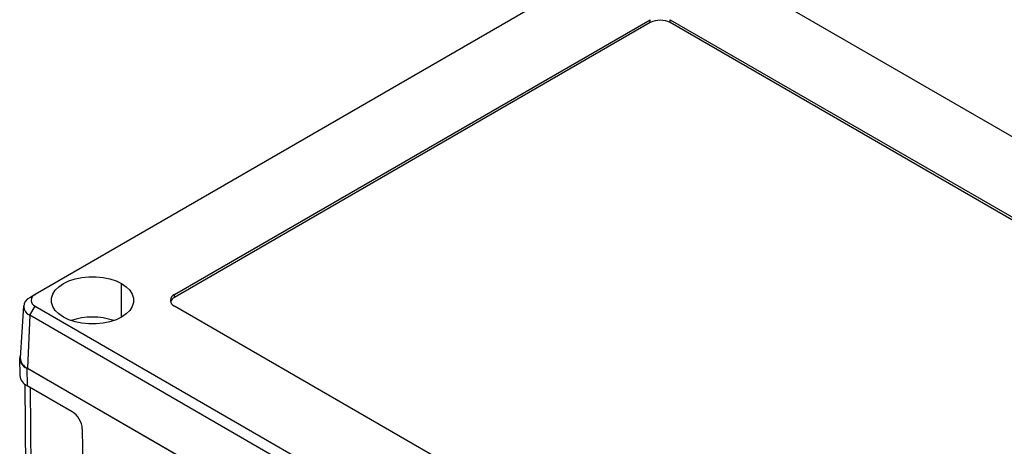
# Model space of a CAD drawing. Header units: millimetres. Extents: x 0 to 699, y 0 to 540.
# Tile 11 of 13: x 419 to 558, y 405 to 465. Entities that reach past the tile are written whole.
import ezdxf

# ---------------------------------------------------------------- set-up
doc = ezdxf.new("R2010")
doc.units = ezdxf.units.MM
doc.header["$LTSCALE"] = 2.5

msp = doc.modelspace()

# ---------------------------------------------------------------- linework, layer by layer
for p, q in [((507.99, 476.36), (421.02, 426.15)), ((633.12, 405.74), (510.79, 476.36)), ((440.73, 426.16), (507.97, 464.98)), ((507.97, 464.57), (507.97, 464.98)), ((510.8, 464.98), (613.4, 405.75)), ((510.8, 464.57), (510.8, 464.98)), ((507.97, 464.57), (440.73, 425.75)), ((613.4, 405.34), (510.8, 464.57)), ((433.23, 422.98), (433.23, 427.71)), ((421.02, 426.15), (420.27, 425.72)), ((440.73, 425.75), (440.73, 426.16)), ((419.39, 424.55), (418.92, 417.25)), ((420.27, 423.24), (421.02, 424.54)), ((421.02, 424.54), (543.35, 353.92)), ((543.33, 365.3), (440.73, 424.53)), ((420.27, 423.24), (419.94, 415.75)), ((542.6, 352.62), (420.27, 423.24)), ((418.84, 417.17), (418.87, 414.72)), ((542.27, 345.09), (419.87, 415.75)), ((419.87, 415.75), (419.89, 413.31)), ((419.94, 415.75), (542.27, 345.13)), ((419.56, 413.53), (419.74, 396.75)), ((419.89, 413.31), (426.26, 409.63)), ((420.5, 395.7), (420.37, 413.03)), ((427.69, 407.2), (427.88, 394.93))]:
    msp.add_line(p, q)
at = {"flags": 128}
for points in [[(425.03, 422.98), (424.38, 423.42), (423.88, 423.93), (423.53, 424.48), (423.35, 425.05), (423.35, 425.63), (423.53, 426.21), (423.88, 426.76), (424.38, 427.26), (425.03, 427.71), (425.81, 428.09), (426.68, 428.38), (427.63, 428.58), (428.63, 428.68), (429.64, 428.68), (430.63, 428.58), (431.58, 428.38), (432.46, 428.09), (433.23, 427.71)], [(433.23, 427.71), (433.88, 427.26), (434.39, 426.76), (434.73, 426.21), (434.91, 425.63), (434.91, 425.05), (434.73, 424.48), (434.39, 423.93), (433.88, 423.42), (433.23, 422.98), (432.46, 422.6), (431.58, 422.31), (430.63, 422.11), (429.64, 422.01), (428.63, 422.01), (427.63, 422.11), (426.68, 422.31), (425.81, 422.6), (425.03, 422.98)]]:
    msp.add_lwpolyline(points, dxfattribs=at)
for centre, radius, start, end in [((509.39, 461.84), 3.07, 62.6097, 117.3903), ((421.32, 425.34), 0.863, 110.7834, 249.2166), ((441.04, 425.34), 0.873, 110.7834, 249.2166), ((420.74, 424.48), 1.32, 110.7834, 249.2166), ((441.21, 424.76), 1.1, 115.7285, 159.9637), ((429.13, 413.57), 9.42, 71.283, 108.717), ((420.41, 417.19), 1.54, 162.5215, 249.3175), ((420.62, 417.31), 1.7, 181.8616, 246.5849), ((420.61, 414.91), 1.75, 186.2129, 245.58)]:
    msp.add_arc(centre, radius, start, end)
msp.add_ellipse((426.28, 408), major_axis=(-1.01, 1.72), ratio=0.572322, start_param=3.93151, end_param=5.49358)

doc.saveas('drawing.dxf')
